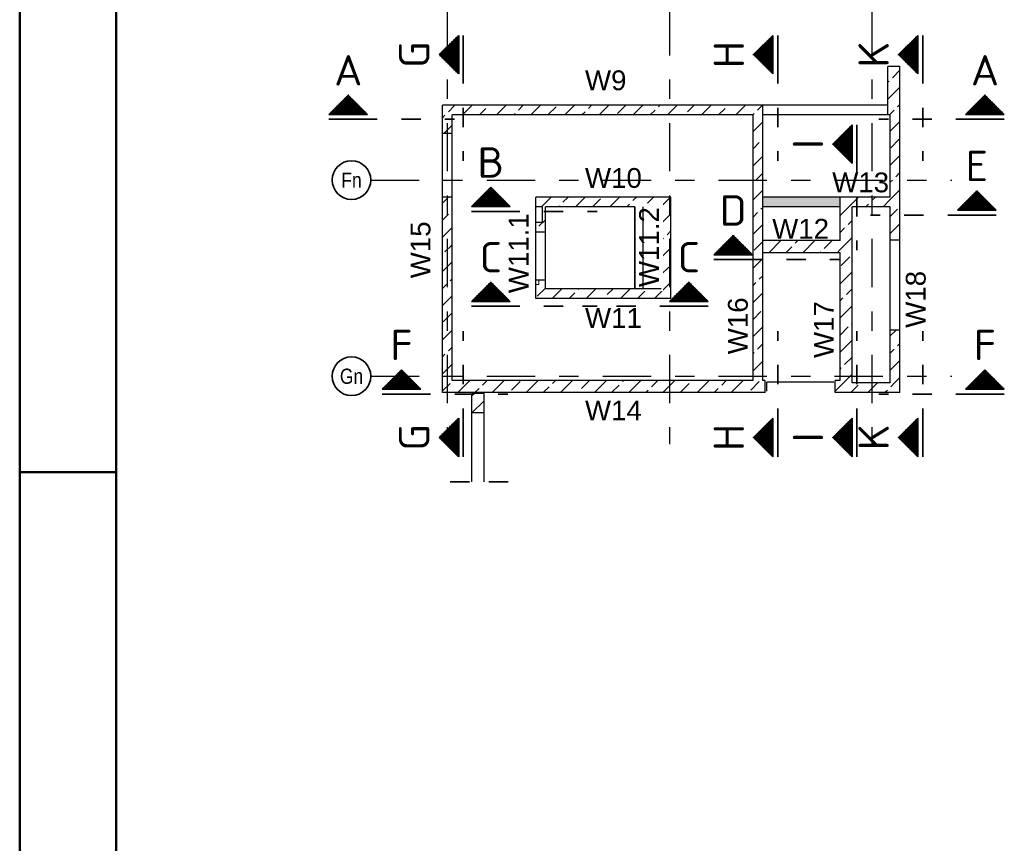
# Model space of a CAD drawing. Header units: millimetres. Extents: x -12.7 to 49.1, y -8.7 to 26.3.
# Tile 11 of 35: x 0 to 5.1, y 12.9 to 17.2. Entities that reach past the tile are written whole.
import ezdxf
from ezdxf.enums import TextEntityAlignment as Align

# ---------------------------------------------------------------- set-up
doc = ezdxf.new("R2010")
doc.units = ezdxf.units.MM
doc.linetypes.add('DASHDOTX2', pattern=[2, 1, -0.5, 0, -0.5])
doc.linetypes.add('HIDDEN', pattern=[0.375, 0.25, -0.125])
doc.layers.add('Achsen', color=7, linetype='Continuous', lineweight=20)
doc.layers.add('Wände', color=7, linetype='Continuous', lineweight=20)
doc.styles.add('Arial', font='arial.ttf')
doc.styles.add('Arial Narrow', font='ARIALN.TTF')
doc.styles.add('isocp', font='isocp', dxfattribs={"width": 1.1})
pattern_1 = [(90, (0, 0), (-0.01, 6e-19), [])]
pattern_2 = [(0, (0, 0), (0, 0.01), [])]
pattern_3 = [(45, (0, 0), (-0.08838835, 0.08838835), [0.0625, -0.025]), (45, (-0.0442, 0.0442), (-0.08838835, 0.08838835), [])]

msp = doc.modelspace()

# ---------------------------------------------------------------- hatches: boundary and pattern name
at = {"lineweight": 50}
h = msp.add_hatch(dxfattribs=at)
h.set_pattern_fill('Mau', color=4, scale=0.01, angle=90, style=0, pattern_type=2)
h.set_pattern_definition(pattern_1)
h.paths.add_polyline_path([(2.2702, 16.9102), (2.2702, 17.1102), (2.1702, 17.0102)])
h = msp.add_hatch(dxfattribs=at)
h.set_pattern_fill('Mau', color=4, scale=0.01, angle=90, style=0, pattern_type=2)
h.set_pattern_definition(pattern_1)
h.paths.add_polyline_path([(3.8982, 16.9102), (3.8982, 17.1102), (3.7982, 17.0102)])
h = msp.add_hatch(dxfattribs=at)
h.set_pattern_fill('Mau', color=4, scale=0.01, angle=90, style=0, pattern_type=2)
h.set_pattern_definition(pattern_1)
h.paths.add_polyline_path([(4.648, 16.9102), (4.648, 17.1102), (4.548, 17.0102)])
at = {"lineweight": 13}
h = msp.add_hatch(dxfattribs=at)
h.set_pattern_fill('bB', color=6, scale=0.01, angle=45, style=0, pattern_type=2)
h.set_pattern_definition(pattern_3)
h.paths.add_polyline_path([(4.5555, 16.9484), (4.5555, 16.7484), (4.493, 16.7484), (4.493, 16.9484)])
at = {"lineweight": 50}
h = msp.add_hatch(dxfattribs=at)
h.set_pattern_fill('Mau', color=4, scale=0.01, style=0, pattern_type=2)
h.set_pattern_definition(pattern_2)
h.paths.add_polyline_path([(1.8005, 16.7005), (1.7005, 16.8005), (1.6005, 16.7005)])
h = msp.add_hatch(dxfattribs=at)
h.set_pattern_fill('Mau', color=4, scale=0.01, style=0, pattern_type=2)
h.set_pattern_definition(pattern_2)
h.paths.add_polyline_path([(5.0954, 16.7005), (4.9954, 16.8005), (4.8954, 16.7005)])
at = {"lineweight": 13}
h = msp.add_hatch(dxfattribs=at)
h.set_pattern_fill('bB', color=6, scale=0.01, angle=45, style=0, pattern_type=2)
h.set_pattern_definition(pattern_3)
h.paths.add_polyline_path([(3.8455, 16.7484), (3.8455, 16.6984), (2.1879, 16.6984), (2.1879, 16.7484)])
h = msp.add_hatch(dxfattribs=at)
h.set_pattern_fill('bB', color=6, scale=0.01, angle=45, style=0, pattern_type=2)
h.set_pattern_definition(pattern_3)
h.paths.add_polyline_path([(4.5555, 16.7484), (4.5555, 16.6984), (4.493, 16.6984), (4.493, 16.7484)])
h = msp.add_hatch(dxfattribs=at)
h.set_pattern_fill('bB', color=6, scale=0.01, angle=45, style=0, pattern_type=2)
h.set_pattern_definition(pattern_3)
h.paths.add_polyline_path([(2.2379, 16.6984), (2.2379, 16.6016), (2.1879, 16.6016), (2.1879, 16.6984)])
h = msp.add_hatch(dxfattribs=at)
h.set_pattern_fill('bB', color=6, scale=0.01, angle=45, style=0, pattern_type=2)
h.set_pattern_definition(pattern_3)
h.paths.add_polyline_path([(3.8454, 16.6984), (3.8454, 15.3234), (3.7954, 15.3234), (3.7954, 16.6984)])
h = msp.add_hatch(dxfattribs=at)
h.set_pattern_fill('bB', color=6, scale=0.01, angle=45, style=0, pattern_type=2)
h.set_pattern_definition(pattern_3)
h.paths.add_polyline_path([(4.5555, 16.6984), (4.5555, 16.0497), (4.5055, 16.0497), (4.5055, 16.6984)])
at = {"lineweight": 50}
h = msp.add_hatch(dxfattribs=at)
h.set_pattern_fill('Mau', color=4, scale=0.01, angle=90, style=0, pattern_type=2)
h.set_pattern_definition(pattern_1)
h.paths.add_polyline_path([(4.3081, 16.4475), (4.3081, 16.6475), (4.2081, 16.5475)])
h = msp.add_hatch(dxfattribs=at)
h.set_pattern_fill('Mau', color=4, scale=0.01, style=0, pattern_type=2)
h.set_pattern_definition(pattern_2)
h.paths.add_polyline_path([(2.538, 16.2236), (2.438, 16.3236), (2.338, 16.2236)])
at = {"lineweight": 13}
h = msp.add_hatch(dxfattribs=at)
h.set_pattern_fill('bB', color=6, scale=0.01, angle=45, style=0, pattern_type=2)
h.set_pattern_definition(pattern_3)
h.paths.add_polyline_path([(2.2379, 16.2728), (2.2379, 15.3234), (2.1879, 15.3234), (2.1879, 16.2728)])
h = msp.add_hatch(dxfattribs=at)
h.set_pattern_fill('bB', color=6, scale=0.01, angle=45, style=0, pattern_type=2)
h.set_pattern_definition(pattern_3)
h.paths.add_polyline_path([(2.6704, 16.2734), (3.3704, 16.2734), (3.3204, 16.2234), (2.6704, 16.2234)])
h = msp.add_hatch(dxfattribs=at)
h.set_pattern_fill('bB', color=6, scale=0.01, angle=45, style=0, pattern_type=2)
h.set_pattern_definition(pattern_3)
h.paths.add_polyline_path([(3.3704, 16.2734), (3.3704, 15.7484), (3.3204, 15.7984), (3.3204, 16.2234)])
at = {"lineweight": 13, "true_color": 0xf08e8e}
for points in [[(4.2453, 16.2228), (3.8453, 16.2228), (3.8453, 16.2728), (4.2453, 16.2728)], [(3.2266, 16.2234), (3.2266, 15.7984), (3.1828, 15.7984), (3.1828, 16.2234)]]:
    msp.add_hatch(color=11, dxfattribs=at).paths.add_polyline_path(points)
at = {"lineweight": 13}
h = msp.add_hatch(dxfattribs=at)
h.set_pattern_fill('bB', color=6, scale=0.01, angle=45, style=0, pattern_type=2)
h.set_pattern_definition(pattern_3)
h.paths.add_polyline_path([(4.3079, 16.2734), (4.3079, 15.3234), (4.2454, 15.3234), (4.2454, 16.2734)])
h = msp.add_hatch(dxfattribs=at)
h.set_pattern_fill('bB', color=6, scale=0.01, angle=45, style=0, pattern_type=2)
h.set_pattern_definition(pattern_3)
h.paths.add_polyline_path([(4.5055, 16.2734), (4.5055, 16.2234), (4.3079, 16.2234), (4.3079, 16.2734)])
at = {"lineweight": 50}
h = msp.add_hatch(dxfattribs=at)
h.set_pattern_fill('Mau', color=4, scale=0.01, style=0, pattern_type=2)
h.set_pattern_definition(pattern_2)
h.paths.add_polyline_path([(5.053, 16.2051), (4.953, 16.3051), (4.853, 16.2051)])
at = {"lineweight": 13}
h = msp.add_hatch(dxfattribs=at)
h.set_pattern_fill('bB', color=6, scale=0.01, angle=45, style=0, pattern_type=2)
h.set_pattern_definition(pattern_3)
h.paths.add_polyline_path([(2.7204, 16.2234), (2.7204, 16.0922), (2.6704, 16.0922), (2.6704, 16.1409), (2.7054, 16.1409), (2.7054, 16.2234)])
at = {"lineweight": 50}
h = msp.add_hatch(dxfattribs=at)
h.set_pattern_fill('Mau', color=4, scale=0.01, style=0, pattern_type=2)
h.set_pattern_definition(pattern_2)
h.paths.add_polyline_path([(3.7925, 15.9749), (3.6925, 16.0749), (3.5925, 15.9749)])
at = {"lineweight": 13}
h = msp.add_hatch(dxfattribs=at)
h.set_pattern_fill('bB', color=6, scale=0.01, angle=45, style=0, pattern_type=2)
h.set_pattern_definition(pattern_3)
h.paths.add_polyline_path([(4.2454, 16.0478), (4.2454, 15.9853), (3.8453, 15.9853), (3.8453, 16.0478)])
at = {"lineweight": 50}
h = msp.add_hatch(dxfattribs=at)
h.set_pattern_fill('Mau', color=4, scale=0.01, style=0, pattern_type=2)
h.set_pattern_definition(pattern_2)
h.paths.add_polyline_path([(2.538, 15.7333), (2.438, 15.8333), (2.338, 15.7333)])
at = {"lineweight": 13}
h = msp.add_hatch(dxfattribs=at)
h.set_pattern_fill('bB', color=6, scale=0.01, angle=45, style=0, pattern_type=2)
h.set_pattern_definition(pattern_3)
h.paths.add_polyline_path([(2.7204, 15.8422), (2.7204, 15.7484), (2.6704, 15.7484), (2.6704, 15.8422)])
h = msp.add_hatch(dxfattribs=at)
h.set_pattern_fill('bB', color=6, scale=0.01, angle=45, style=0, pattern_type=2)
h.set_pattern_definition(pattern_3)
h.paths.add_polyline_path([(3.3204, 15.7984), (3.3704, 15.7484), (2.7204, 15.7484), (2.7204, 15.7984)])
at = {"lineweight": 50}
h = msp.add_hatch(dxfattribs=at)
h.set_pattern_fill('Mau', color=4, scale=0.01, style=0, pattern_type=2)
h.set_pattern_definition(pattern_2)
h.paths.add_polyline_path([(3.5628, 15.7333), (3.4628, 15.8333), (3.3628, 15.7333)])
at = {"lineweight": 13}
h = msp.add_hatch(dxfattribs=at)
h.set_pattern_fill('bB', color=6, scale=0.01, angle=45, style=0, pattern_type=2)
h.set_pattern_definition(pattern_3)
h.paths.add_polyline_path([(4.5555, 15.5847), (4.5555, 15.3109), (4.5055, 15.3109), (4.5055, 15.5847)])
at = {"lineweight": 50}
h = msp.add_hatch(dxfattribs=at)
h.set_pattern_fill('Mau', color=4, scale=0.01, style=0, pattern_type=2)
h.set_pattern_definition(pattern_2)
h.paths.add_polyline_path([(2.0761, 15.2785), (1.9761, 15.3785), (1.8761, 15.2785)])
h = msp.add_hatch(dxfattribs=at)
h.set_pattern_fill('Mau', color=4, scale=0.01, style=0, pattern_type=2)
h.set_pattern_definition(pattern_2)
h.paths.add_polyline_path([(5.0954, 15.2785), (4.9954, 15.3785), (4.8954, 15.2785)])
at = {"lineweight": 13}
h = msp.add_hatch(dxfattribs=at)
h.set_pattern_fill('bB', color=6, scale=0.01, angle=45, style=0, pattern_type=2)
h.set_pattern_definition(pattern_3)
h.paths.add_polyline_path([(3.8582, 15.3234), (3.8582, 15.2609), (2.1879, 15.2609), (2.1879, 15.3234)])
h = msp.add_hatch(dxfattribs=at)
h.set_pattern_fill('bB', color=6, scale=0.01, angle=45, style=0, pattern_type=2)
h.set_pattern_definition(pattern_3)
h.paths.add_polyline_path([(4.3079, 15.3234), (4.3079, 15.2609), (4.2207, 15.2609), (4.2207, 15.3234)])
h = msp.add_hatch(dxfattribs=at)
h.set_pattern_fill('bB', color=6, scale=0.01, angle=45, style=0, pattern_type=2)
h.set_pattern_definition(pattern_3)
h.paths.add_polyline_path([(4.5555, 15.3109), (4.5555, 15.2609), (4.3079, 15.2609), (4.3079, 15.3109)])
h = msp.add_hatch(dxfattribs=at)
h.set_pattern_fill('bB', color=6, scale=0.01, angle=45, style=0, pattern_type=2)
h.set_pattern_definition(pattern_3)
h.paths.add_polyline_path([(2.4029, 15.2559), (2.4029, 15.1559), (2.3404, 15.1559), (2.3404, 15.2559)])
at = {"lineweight": 50}
h = msp.add_hatch(dxfattribs=at)
h.set_pattern_fill('Mau', color=4, scale=0.01, angle=90, style=0, pattern_type=2)
h.set_pattern_definition(pattern_1)
h.paths.add_polyline_path([(2.2702, 15.129), (2.1702, 15.029), (2.2702, 14.929)])
h = msp.add_hatch(dxfattribs=at)
h.set_pattern_fill('Mau', color=4, scale=0.01, angle=90, style=0, pattern_type=2)
h.set_pattern_definition(pattern_1)
h.paths.add_polyline_path([(3.8982, 15.129), (3.7982, 15.029), (3.8982, 14.929)])
h = msp.add_hatch(dxfattribs=at)
h.set_pattern_fill('Mau', color=4, scale=0.01, angle=90, style=0, pattern_type=2)
h.set_pattern_definition(pattern_1)
h.paths.add_polyline_path([(4.3081, 15.129), (4.2081, 15.029), (4.3081, 14.929)])
h = msp.add_hatch(dxfattribs=at)
h.set_pattern_fill('Mau', color=4, scale=0.01, angle=90, style=0, pattern_type=2)
h.set_pattern_definition(pattern_1)
h.paths.add_polyline_path([(4.648, 15.129), (4.548, 15.029), (4.648, 14.929)])

# ---------------------------------------------------------------- linework, layer by layer
at = {"color": 4, "linetype": 'Continuous', "lineweight": 50}
for p, q in [((0, 21.025), (0, 0)), ((0.5, 20.9), (0.5, 0.125)), ((0, 14.85), (0.5, 14.85))]:
    msp.add_line(p, q, dxfattribs=at)
at = {"color": 2, "linetype": 'Continuous', "lineweight": 35}
for p, q in [((2.2702, 17.1102), (2.1702, 17.0102)), ((2.2702, 17.1102), (2.2702, 16.9102)), ((3.8982, 17.1102), (3.7982, 17.0102)), ((3.8982, 17.1102), (3.8982, 16.9102)), ((4.648, 17.1102), (4.548, 17.0102)), ((4.648, 17.1102), (4.648, 16.9102)), ((2.1702, 17.0102), (2.2702, 16.9102)), ((3.7982, 17.0102), (3.8982, 16.9102)), ((4.548, 17.0102), (4.648, 16.9102)), ((1.6005, 16.7005), (1.7005, 16.8005)), ((4.8954, 16.7005), (4.9954, 16.8005)), ((4.9954, 16.8005), (5.0954, 16.7005)), ((1.6005, 16.7005), (1.8005, 16.7005)), ((4.8954, 16.7005), (5.0954, 16.7005)), ((4.3081, 16.6475), (4.2081, 16.5475)), ((4.3081, 16.6475), (4.3081, 16.4475)), ((4.2081, 16.5475), (4.3081, 16.4475)), ((2.338, 16.2236), (2.438, 16.3236)), ((4.853, 16.2051), (4.953, 16.3051)), ((4.953, 16.3051), (5.053, 16.2051)), ((2.338, 16.2236), (2.538, 16.2236)), ((4.853, 16.2051), (5.053, 16.2051)), ((3.5925, 15.9749), (3.6925, 16.0749)), ((3.5925, 15.9749), (3.7925, 15.9749)), ((2.338, 15.7333), (2.438, 15.8333)), ((3.3628, 15.7333), (3.4628, 15.8333)), ((3.4628, 15.8333), (3.5628, 15.7333)), ((2.338, 15.7333), (2.538, 15.7333)), ((3.3628, 15.7333), (3.5628, 15.7333)), ((1.8761, 15.2785), (1.9761, 15.3785)), ((4.8954, 15.2785), (4.9954, 15.3785)), ((4.9954, 15.3785), (5.0954, 15.2785)), ((1.8761, 15.2785), (2.0761, 15.2785)), ((4.8954, 15.2785), (5.0954, 15.2785)), ((2.1702, 15.029), (2.2702, 15.129)), ((2.2702, 14.929), (2.2702, 15.129)), ((3.7982, 15.029), (3.8982, 15.129)), ((3.8982, 14.929), (3.8982, 15.129)), ((4.2081, 15.029), (4.3081, 15.129)), ((4.3081, 14.929), (4.3081, 15.129)), ((4.548, 15.029), (4.648, 15.129)), ((4.648, 14.929), (4.648, 15.129)), ((2.2702, 14.929), (2.1702, 15.029)), ((3.8982, 14.929), (3.7982, 15.029)), ((4.3081, 14.929), (4.2081, 15.029)), ((4.648, 14.929), (4.548, 15.029))]:
    msp.add_line(p, q, dxfattribs=at)
at = {"color": 2, "linetype": 'DASHDOTX2', "lineweight": 35, "ltscale": 0.25}
for p, q in [((2.2952, 17.1102), (2.2952, 16.4602)), ((3.9232, 17.1102), (3.9232, 16.4602)), ((4.673, 17.1102), (4.673, 16.4602)), ((1.6005, 16.6755), (2.2505, 16.6755)), ((5.0954, 16.6755), (4.4454, 16.6755)), ((4.3331, 16.6475), (4.3331, 15.9975)), ((2.338, 16.1986), (2.988, 16.1986)), ((5.053, 16.1801), (4.403, 16.1801)), ((3.5925, 15.9499), (4.2425, 15.9499)), ((2.338, 15.7083), (2.988, 15.7083)), ((3.5628, 15.7083), (2.9128, 15.7083)), ((2.2952, 14.929), (2.2952, 15.579)), ((3.9232, 14.929), (3.9232, 15.579)), ((4.3331, 14.929), (4.3331, 15.579)), ((4.673, 14.929), (4.673, 15.579)), ((1.8761, 15.2535), (2.5261, 15.2535)), ((5.0954, 15.2535), (4.4454, 15.2535))]:
    msp.add_line(p, q, dxfattribs=at)
at = {"color": 3, "linetype": 'Continuous', "lineweight": 25}
for p, q in [((4.5555, 16.9484), (4.493, 16.9484)), ((4.493, 16.7484), (4.493, 16.9484)), ((4.5555, 16.7484), (4.5555, 16.9484)), ((1.7005, 16.8005), (1.8005, 16.7005)), ((3.8455, 16.7484), (2.1879, 16.7484)), ((2.1879, 16.6984), (2.1879, 16.7484)), ((4.493, 16.7484), (3.8455, 16.7484)), ((3.8455, 16.6984), (3.8455, 16.7484)), ((4.493, 16.6984), (4.493, 16.7484)), ((4.5555, 16.6984), (4.5555, 16.7484)), ((2.1879, 16.6016), (2.1879, 16.6984)), ((3.7954, 16.6984), (2.2379, 16.6984)), ((2.2379, 16.6016), (2.2379, 16.6984)), ((3.7954, 15.3234), (3.7954, 16.6984)), ((3.8455, 16.6984), (3.8454, 16.6984)), ((3.8454, 15.3234), (3.8454, 16.6984)), ((4.493, 16.6984), (3.8455, 16.6984)), ((4.5055, 16.6984), (4.493, 16.6984)), ((4.5055, 16.2734), (4.5055, 16.6984)), ((4.5555, 16.0497), (4.5555, 16.6984)), ((2.2379, 16.6016), (2.1879, 16.6016)), ((2.1879, 16.2728), (2.1879, 16.6016)), ((2.2379, 16.2728), (2.2379, 16.6016)), ((2.438, 16.3236), (2.538, 16.2236)), ((2.2379, 16.2728), (2.1879, 16.2728)), ((2.1879, 15.3234), (2.1879, 16.2728)), ((2.2379, 15.3234), (2.2379, 16.2728)), ((3.3704, 16.2734), (2.6704, 16.2734)), ((2.6704, 16.2234), (2.6704, 16.2734)), ((3.3704, 15.7484), (3.3704, 16.2734)), ((4.2453, 16.2728), (3.8453, 16.2728)), ((3.8453, 16.2228), (3.8453, 16.2728)), ((4.2453, 16.2228), (4.2453, 16.2728)), ((4.3079, 16.2734), (4.2454, 16.2734)), ((4.2454, 16.0478), (4.2454, 16.2734)), ((4.5055, 16.2734), (4.3079, 16.2734)), ((2.7054, 16.2234), (2.6704, 16.2234)), ((2.6704, 16.1409), (2.6704, 16.2234)), ((2.7054, 16.1409), (2.7054, 16.2234)), ((3.3204, 16.2234), (2.7204, 16.2234)), ((2.7204, 16.0922), (2.7204, 16.2234)), ((3.3204, 15.7984), (3.3204, 16.2234)), ((4.2453, 16.2228), (3.8453, 16.2228)), ((4.5055, 16.2234), (4.3079, 16.2234)), ((4.3079, 15.3234), (4.3079, 16.2234)), ((4.5055, 16.0497), (4.5055, 16.2234)), ((2.7054, 16.1409), (2.6704, 16.1409)), ((2.6704, 16.0922), (2.6704, 16.1409)), ((2.7204, 16.0922), (2.6704, 16.0922)), ((2.6704, 15.8422), (2.6704, 16.0922)), ((2.7204, 15.8422), (2.7204, 16.0922)), ((3.6925, 16.0749), (3.7925, 15.9749)), ((4.2454, 16.0478), (3.8453, 16.0478)), ((3.8453, 15.9853), (3.8453, 16.0478)), ((4.5555, 16.0497), (4.5055, 16.0497)), ((4.5055, 15.5847), (4.5055, 16.0497)), ((4.5555, 15.5847), (4.5555, 16.0497)), ((4.2454, 15.9853), (3.8453, 15.9853)), ((4.2454, 15.3234), (4.2454, 15.9853)), ((2.438, 15.8333), (2.538, 15.7333)), ((2.7204, 15.8422), (2.6704, 15.8422)), ((2.6704, 15.7484), (2.6704, 15.8422)), ((2.7204, 15.7984), (2.7204, 15.8422)), ((2.7204, 15.7484), (2.6704, 15.7484)), ((3.3704, 15.7484), (2.7204, 15.7484)), ((4.5555, 15.5847), (4.5055, 15.5847)), ((4.5055, 15.3109), (4.5055, 15.5847)), ((4.5555, 15.3109), (4.5555, 15.5847)), ((1.9761, 15.3785), (2.0761, 15.2785)), ((2.1879, 15.2609), (2.1879, 15.3234)), ((3.7954, 15.3234), (2.2379, 15.3234)), ((3.8582, 15.3234), (3.8454, 15.3234)), ((3.8582, 15.2609), (3.8582, 15.3234)), ((4.2454, 15.3234), (4.2207, 15.3234)), ((4.2207, 15.2609), (4.2207, 15.3234)), ((4.3079, 15.3109), (4.3079, 15.3234)), ((4.5055, 15.3109), (4.3079, 15.3109)), ((4.5555, 15.2609), (4.5555, 15.3109)), ((3.8582, 15.2609), (2.1879, 15.2609)), ((2.4029, 15.2559), (2.3404, 15.2559)), ((2.3404, 15.1559), (2.3404, 15.2559)), ((2.4029, 15.1559), (2.4029, 15.2559)), ((4.3079, 15.2609), (4.2207, 15.2609)), ((4.5555, 15.2609), (4.3079, 15.2609)), ((2.4029, 15.1559), (2.3404, 15.1559)), ((2.3404, 15.154), (2.3404, 15.1559)), ((2.3404, 14.8), (2.3404, 15.154)), ((2.4029, 15.154), (2.4029, 15.1559)), ((2.4029, 14.8), (2.4029, 15.154))]:
    msp.add_line(p, q, dxfattribs=at)
at = {"color": 2, "linetype": 'HIDDEN', "lineweight": 35, "ltscale": 0.25}
msp.add_line((2.5279, 14.8), (2.2154, 14.8), dxfattribs=at)
at = {"color": 9, "linetype": 'Continuous', "lineweight": 0}
for centre in [(2.1879, 16.6984), (2.1882, 16.6984), (2.1879, 15.3234)]:
    msp.add_circle(centre, 0.000277, dxfattribs=at)
at = {"layer": 'Achsen', "color": 3, "linetype": 'DASHDOTX2', "lineweight": 25, "ltscale": 0.25}
for p, q in [((2.2129, 19.6564), (2.2129, 14.9938)), ((3.3629, 19.6564), (3.3629, 14.9938)), ((4.4104, 19.6564), (4.4104, 14.9938)), ((1.8172, 16.3609), (4.8236, 16.3609)), ((1.8172, 15.3459), (4.8236, 15.3459))]:
    msp.add_line(p, q, dxfattribs=at)
at = {"layer": 'Achsen', "color": 3, "linetype": 'Continuous', "lineweight": 25}
for p in [(4.2132, 15.3159), (3.8657, 15.2684)]:
    msp.add_line(p, (3.8657, 15.3159), dxfattribs=at)
at = {"layer": 'Achsen', "color": 2, "linetype": 'Continuous', "lineweight": 35}
for centre in [(1.7172, 16.3609), (1.7172, 15.3459)]:
    msp.add_circle(centre, 0.1, dxfattribs=at)
at = {"layer": 'Wände', "color": 5, "linetype": 'HIDDEN', "lineweight": 18, "ltscale": 0.25}
for q in [(2.6704, 15.8209), (2.6866, 15.8422)]:
    msp.add_line((2.6866, 15.8209), q, dxfattribs=at)

# ---------------------------------------------------------------- texts
at = {"color": 2, "lineweight": 35, "style": 'isocp', "width": 1.15}
for s, p in [('G', (2.1202, 17.0102)), ('H', (3.7482, 17.0102)), ('K', (4.498, 17.0102)), ('I', (4.1581, 16.5475)), ('G', (2.1202, 15.029)), ('H', (3.7482, 15.029)), ('K', (4.498, 15.029)), ('I', (4.1581, 15.029))]:
    msp.add_text(s, height=0.1575, rotation=90, dxfattribs=at).set_placement(p, align=Align.CENTER)
for s, p in [('A', (1.7005, 16.8505)), ('A', (4.9954, 16.8505)), ('B', (2.438, 16.3736)), ('E', (4.953, 16.3551)), ('D', (3.6925, 16.1249)), ('C', (2.438, 15.8833)), ('C', (3.4628, 15.8833)), ('F', (1.9761, 15.4285)), ('F', (4.9954, 15.4285))]:
    msp.add_text(s, height=0.1575, dxfattribs=at).set_placement(p, align=Align.CENTER)
at = {"color": 4, "lineweight": 50, "style": 'Arial'}
for s, p in [('W9', (2.9254, 16.8262)), ('W10', (2.9254, 16.3207)), ('W13', (4.2047, 16.2979)), ('W12', (3.8941, 16.0577)), ('W11', (2.9254, 15.5961)), ('W14', (2.9254, 15.1176))]:
    msp.add_text(s, height=0.1025, dxfattribs=at).set_placement(p)
for s, p in [('W11.1', (2.6332, 15.7754)), ('W15', (2.1253, 15.8526)), ('W18', (4.6883, 15.5964)), ('W16', (3.7678, 15.4593)), ('W17', (4.2124, 15.4401))]:
    msp.add_text(s, height=0.1025, rotation=90, dxfattribs=at).set_placement(p)
at = {"layer": 'Achsen', "color": 3, "lineweight": 25, "style": 'Arial Narrow'}
for s, p in [('Fn', (1.7172, 16.3607)), ('Gn', (1.7172, 15.3457))]:
    msp.add_text(s, height=0.07875, dxfattribs=at).set_placement(p, align=Align.MIDDLE_CENTER)

# ---------------------------------------------------------------- next in the draw order: texts
at = {"color": 4, "lineweight": 50, "insert": (3.3081, 15.8072), "char_height": 0.1025, "attachment_point": 7, "rotation": 90, "line_spacing_factor": 0.9, "style": 'Arial', "bg_fill": 3, "box_fill_scale": 1.2, "bg_fill_color": 256, "bg_fill_true_color": 13158600, "bg_fill_transparency": 0}
msp.add_mtext('W11.2', dxfattribs=at)

# ---------------------------------------------------------------- next in the draw order: linework, layer by layer
at = {"color": 3, "linetype": 'Continuous', "lineweight": 25}
for p, q in [((3.1828, 15.7984), (3.1828, 16.2234)), ((3.2266, 15.7984), (3.2266, 16.2234)), ((3.3204, 15.7984), (2.7204, 15.7984))]:
    msp.add_line(p, q, dxfattribs=at)

doc.saveas('drawing.dxf')
